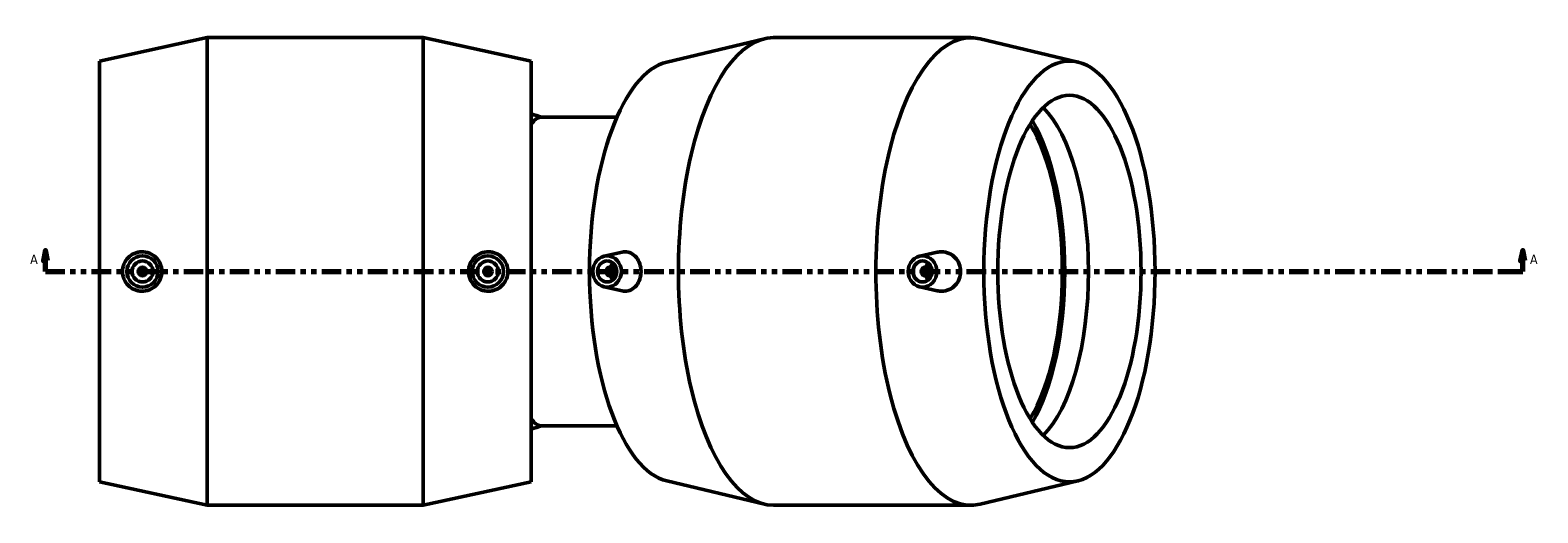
# Model space of a CAD drawing. Header units: inches. Extents: x -6.1 to 77.5, y -34.7 to 57.2.
# Tile 5 of 6: x 14.9 to 43.2, y 36.7 to 45.8. Entities that reach past the tile are written whole.
import ezdxf

# ---------------------------------------------------------------- set-up
doc = ezdxf.new("R2010")
doc.units = ezdxf.units.IN
doc.header["$MEASUREMENT"] = 0
doc.linetypes.add('DOUBLE_DASH_CHAIN', pattern=[1.2403, 0.6614, -0.0827, 0.1654, -0.0827, 0.1654, -0.0827])
doc.layers.add('Section Line (ANSI)', color=7, linetype='DOUBLE_DASH_CHAIN', lineweight=70)
doc.layers.add('Visible (ANSI)', color=7, linetype='Continuous', lineweight=50)
doc.styles.add('Label Text (ANSI)', font='tahoma.ttf')

# ---------------------------------------------------------------- blocks, each defined once
blk = doc.blocks.new('2dTransSection0')
at = {"layer": 'Section Line (ANSI)', "linetype": 'Continuous'}
for p, q in [((15.217, 41.64), (15.177, 41.444)), ((15.217, 41.444), (15.217, 41.64)), ((15.256, 41.444), (15.217, 41.64)), ((42.961, 41.64), (42.921, 41.444)), ((42.961, 41.444), (42.961, 41.64)), ((43, 41.444), (42.961, 41.64)), ((15.177, 41.444), (15.256, 41.444)), ((15.217, 41.247), (15.217, 41.444)), ((42.921, 41.444), (43, 41.444)), ((42.961, 41.247), (42.961, 41.444)), ((15.217, 41.247), (15.582, 41.247)), ((42.595, 41.247), (42.961, 41.247))]:
    blk.add_line(p, q, dxfattribs=at)
at = {"layer": 'Section Line (ANSI)', "linetype": 'DOUBLE_DASH_CHAIN', "ltscale": 0.551849}
blk.add_line((15.217, 41.247), (42.961, 41.247), dxfattribs=at)
at = {"layer": 'Section Line (ANSI)', "linetype": 'Continuous', "flags": 128}
for points in [[(15.256, 41.444), (15.217, 41.64), (15.177, 41.444), (15.256, 41.444)], [(43, 41.444), (42.961, 41.64), (42.921, 41.444), (43, 41.444)]]:
    blk.add_lwpolyline(points, dxfattribs=at)
at = {"layer": 'Section Line (ANSI)'}
for points in [[(15.256, 41.444), (15.217, 41.64), (15.177, 41.444), (15.256, 41.444)], [(43, 41.444), (42.961, 41.64), (42.921, 41.444), (43, 41.444)]]:
    blk.add_solid(points, dxfattribs=at)
at = {"layer": 'Section Line (ANSI)', "char_height": 0.18, "attachment_point": 7, "style": 'Label Text (ANSI)'}
for insert in [(14.927, 41.385), (43.097, 41.385)]:
    blk.add_mtext('A', dxfattribs=dict(at, insert=insert))

msp = doc.modelspace()

# ---------------------------------------------------------------- linework, layer by layer
at = {"layer": 'Visible (ANSI)'}
for p, q in [((16.228, 45.198), (18.253, 45.637)), ((18.253, 36.857), (18.253, 45.637)), ((18.253, 45.637), (22.311, 45.637)), ((22.311, 36.857), (22.311, 45.637)), ((24.336, 45.198), (22.311, 45.637)), ((26.885, 45.179), (28.718, 45.616)), ((28.89, 45.637), (32.598, 45.637)), ((34.603, 45.179), (32.77, 45.616)), ((16.228, 37.296), (16.228, 45.198)), ((24.336, 37.296), (24.336, 45.198)), ((25.947, 44.142), (24.518, 44.142)), ((25.711, 41.536), (26.049, 41.61)), ((31.636, 41.536), (31.962, 41.608)), ((25.812, 41.325), (25.929, 41.325)), ((25.812, 41.168), (25.929, 41.168)), ((31.854, 41.325), (31.737, 41.325)), ((31.854, 41.168), (31.737, 41.168)), ((25.711, 40.957), (26.049, 40.883)), ((31.636, 40.957), (31.962, 40.886)), ((25.947, 38.351), (24.518, 38.351)), ((16.228, 37.296), (18.253, 36.857)), ((24.336, 37.296), (22.311, 36.857)), ((26.885, 37.314), (28.718, 36.877)), ((34.603, 37.314), (32.77, 36.877)), ((18.253, 36.857), (22.311, 36.857)), ((28.89, 36.857), (32.598, 36.857))]:
    msp.add_line(p, q, dxfattribs=at)
for centre, radius in [((17.038, 41.247), 0.295), ((17.038, 41.247), 0.197), ((23.525, 41.247), 0.295), ((23.525, 41.247), 0.197), ((17.038, 41.247), 0.0787), ((23.525, 41.247), 0.0787)]:
    msp.add_circle(centre, radius, dxfattribs=at)
for start, end in [(70.8817, 74.8874), (285.1126, 289.1183)]:
    msp.add_arc((23.537, 41.247), 3.064, start, end, dxfattribs=at)
for centre, major_axis, ratio, start_param, end_param in [((28.89, 41.247), (0, 4.39), 0.406737, 0, 3.141593), ((32.598, 41.247), (0, 4.39), 0.406737, 6.186514, 9.52145), ((27.041, 41.247), (0, 3.951), 0.406737, 0.096672, 3.044921), ((33.461, 41.247), (0, -3.307), 0.406737, 0.375509, 2.766084), ((24.518, 41.247), (0, 2.895), 0.207912, 0, 0.308502), ((32.968, 41.247), (0, 3.307), 0.406737, 3.724099, 5.700679), ((32.968, 41.247), (0, 3.422), 0.406737, 3.739219, 5.685559), ((25.988, 41.247), (0, 0.197), 0.913545, 0.672981, 1.159279), ((31.914, 41.247), (0, -0.197), 0.913545, 3.814574, 4.300872), ((25.988, 41.247), (0, 0.197), 0.913545, 1.982313, 2.468611), ((31.914, 41.247), (0, -0.197), 0.913545, 5.123906, 5.610204), ((24.518, 41.247), (0, -2.895), 0.207912, 5.974683, 6.283185)]:
    msp.add_ellipse(centre, major_axis=major_axis, ratio=ratio, start_param=start_param, end_param=end_param, dxfattribs=at)
for centre, major_axis, ratio in [((34.448, 41.247), (0, 3.951), 0.406737), ((34.448, 41.247), (0, 3.307), 0.406737), ((25.764, 41.247), (0, -0.295), 0.913545), ((25.764, 41.247), (0, 0.197), 0.913545), ((31.689, 41.247), (0, -0.295), 0.913545), ((31.689, 41.247), (0, -0.197), 0.913545), ((25.812, 41.247), (0, -0.0787), 0.913545), ((31.737, 41.247), (0, -0.0787), 0.913545)]:
    msp.add_ellipse(centre, major_axis=major_axis, ratio=ratio, dxfattribs=at)
for points, knots in [([(17.024, 40.877), (16.979, 40.878), (16.93, 40.888), (16.841, 40.926), (16.801, 40.955), (16.736, 41.02), (16.709, 41.062), (16.672, 41.152), (16.663, 41.201), (16.663, 41.293), (16.672, 41.342), (16.709, 41.432), (16.736, 41.473), (16.801, 41.539), (16.841, 41.567), (16.93, 41.606), (16.979, 41.615), (17.071, 41.617), (17.122, 41.609), (17.215, 41.571), (17.257, 41.543), (17.323, 41.477), (17.352, 41.435), (17.39, 41.344), (17.4, 41.294), (17.4, 41.2), (17.39, 41.15), (17.352, 41.058), (17.323, 41.017), (17.257, 40.951), (17.215, 40.922), (17.122, 40.885), (17.071, 40.876), (17.024, 40.877)], [0, 0, 0, 0, 0.352895, 0.352895, 0.70579, 0.70579, 1.055395, 1.055395, 1.405, 1.405, 1.754605, 1.754605, 2.104209, 2.104209, 2.457104, 2.457104, 2.809999, 2.809999, 3.178719, 3.178719, 3.547439, 3.547439, 3.905678, 3.905678, 4.263916, 4.263916, 4.622155, 4.622155, 4.980393, 4.980393, 5.349113, 5.349113, 5.717833, 5.717833, 5.717833, 5.717833]), ([(23.539, 40.877), (23.492, 40.876), (23.441, 40.885), (23.348, 40.922), (23.306, 40.951), (23.24, 41.017), (23.211, 41.058), (23.173, 41.15), (23.163, 41.2), (23.163, 41.294), (23.173, 41.344), (23.211, 41.435), (23.24, 41.477), (23.306, 41.543), (23.348, 41.571), (23.441, 41.609), (23.492, 41.617), (23.584, 41.615), (23.633, 41.606), (23.722, 41.567), (23.762, 41.539), (23.827, 41.473), (23.854, 41.432), (23.891, 41.342), (23.9, 41.293), (23.9, 41.201), (23.891, 41.152), (23.854, 41.062), (23.827, 41.02), (23.762, 40.955), (23.722, 40.926), (23.633, 40.888), (23.584, 40.878), (23.539, 40.877)], [0, 0, 0, 0, 0.36872, 0.36872, 0.73744, 0.73744, 1.095678, 1.095678, 1.453917, 1.453917, 1.812156, 1.812156, 2.170394, 2.170394, 2.539114, 2.539114, 2.907834, 2.907834, 3.260729, 3.260729, 3.613624, 3.613624, 3.963229, 3.963229, 4.312834, 4.312834, 4.662439, 4.662439, 5.012043, 5.012043, 5.364938, 5.364938, 5.717833, 5.717833, 5.717833, 5.717833]), ([(26.049, 41.61), (26.066, 41.614), (26.082, 41.616), (26.137, 41.617), (26.178, 41.609), (26.253, 41.571), (26.288, 41.543), (26.341, 41.477), (26.363, 41.435), (26.393, 41.344), (26.401, 41.294), (26.401, 41.2), (26.393, 41.15), (26.363, 41.058), (26.341, 41.017), (26.288, 40.951), (26.253, 40.922), (26.178, 40.885), (26.137, 40.876), (26.098, 40.877)], [2.660422, 2.660422, 2.660422, 2.660422, 2.809999, 2.809999, 3.178719, 3.178719, 3.547439, 3.547439, 3.905678, 3.905678, 4.263916, 4.263916, 4.622155, 4.622155, 4.980393, 4.980393, 5.349113, 5.349113, 5.717833, 5.717833, 5.717833, 5.717833]), ([(32.049, 40.877), (32.095, 40.878), (32.143, 40.888), (32.231, 40.926), (32.271, 40.955), (32.333, 41.02), (32.36, 41.062), (32.396, 41.152), (32.404, 41.201), (32.404, 41.293), (32.396, 41.342), (32.36, 41.432), (32.333, 41.473), (32.271, 41.539), (32.231, 41.567), (32.143, 41.606), (32.095, 41.615), (32.021, 41.617), (31.992, 41.614), (31.962, 41.608)], [0, 0, 0, 0, 0.352895, 0.352895, 0.70579, 0.70579, 1.055395, 1.055395, 1.405, 1.405, 1.754605, 1.754605, 2.104209, 2.104209, 2.457104, 2.457104, 2.809999, 2.809999, 3.030057, 3.030057, 3.030057, 3.030057])]:
    msp.add_open_spline(points, degree=3, knots=knots, dxfattribs=at)
for points in [[(26.098, 40.877), (26.082, 40.877), (26.066, 40.879), (26.049, 40.883)], [(31.962, 40.886), (31.992, 40.879), (32.021, 40.877), (32.049, 40.877)]]:
    msp.add_open_spline(points, degree=3, dxfattribs=at)

# ---------------------------------------------------------------- block references
at = {"layer": 'Section Line (ANSI)'}
msp.add_blockref('2dTransSection0', (0, 0), dxfattribs=at)

doc.saveas('drawing.dxf')
